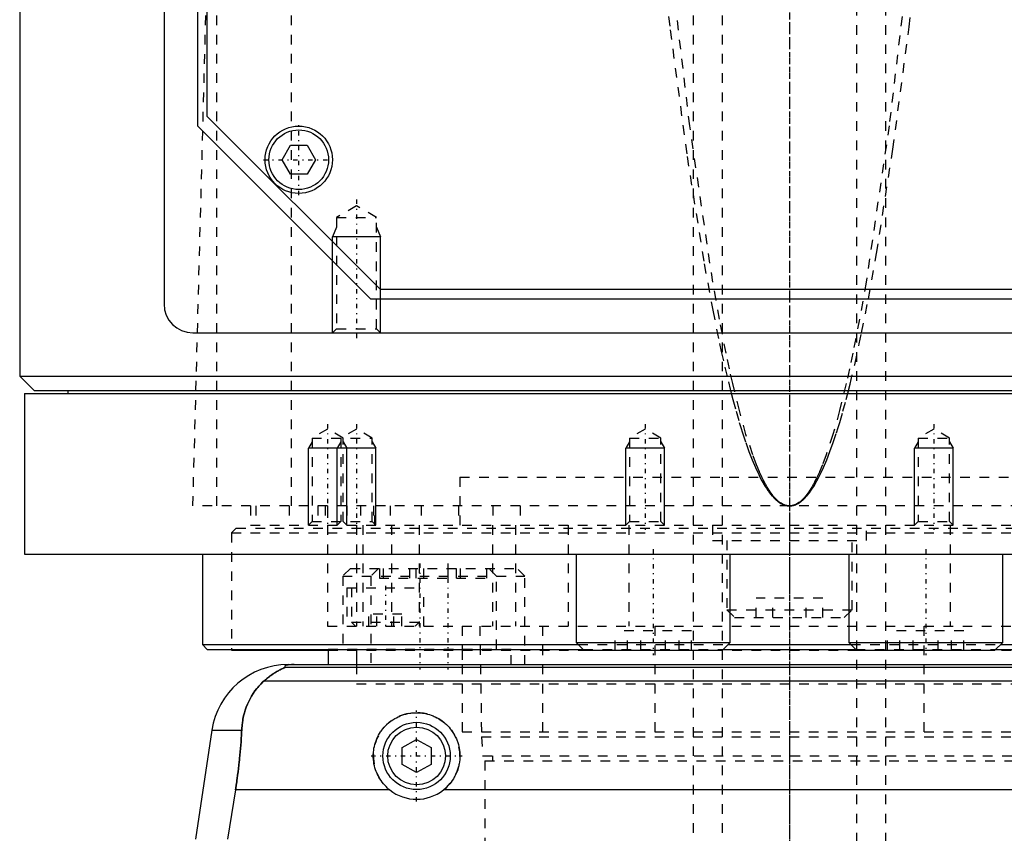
# Model space of a CAD drawing. Extents: x -90 to 90, y -137 to 442.
# Tile 3 of 9: x -80 to 22, y -18 to 67. Entities that reach past the tile are written whole.
import ezdxf

# ---------------------------------------------------------------- set-up
doc = ezdxf.new("R2010")
doc.units = 0
doc.linetypes.add('CENTER', pattern=[1.5, 0.45, -0.5, 0.05, -0.5])
doc.linetypes.add('DASHED', pattern=[2, 1, -1])
for name, color, linetype in [('AM_0', 7, 'CONTINUOUS'), ('AM_10', 7, 'CONTINUOUS'), ('AM_3', 7, 'DASHED'), ('AM_7', 7, 'CENTER')]:
    doc.layers.add(name, color=color, linetype=linetype)

msp = doc.modelspace()

# ---------------------------------------------------------------- linework, layer by layer
at = {"layer": 'AM_0', "color": 7, "linetype": 'CONTINUOUS'}
for p, q in [((-65, 292.5), (-65, 37.5)), ((-80, 291.5), (-80, 30)), ((-61.5, 56), (-61.5, 141.02)), ((-60.5, 57), (-60.5, 139.35)), ((-42.5, 39), (-60.5, 57)), ((-43.5, 38), (-61.5, 56)), ((-52.73, 52.5), (-51.87, 54)), ((-51.87, 54), (-50.13, 54)), ((-50.13, 54), (-49.27, 52.5)), ((-51.87, 51), (-52.73, 52.5)), ((-49.27, 52.5), (-50.13, 51)), ((-50.13, 51), (-51.87, 51)), ((42.5, 39), (-42.5, 39)), ((43.5, 38), (-43.5, 38)), ((-62, 34.5), (62, 34.5)), ((-80, 30), (-78.5, 28.5)), ((-80, 30), (80, 30)), ((-79.5, 28.2), (-79.5, 11.5)), ((-79.5, 28.2), (79.5, 28.2)), ((-78.5, 28.5), (78.5, 28.5)), ((-75, 28.5), (-75, 28.2)), ((-79.5, 11.5), (79.5, 11.5)), ((-61, 11.5), (-61, 2.08)), ((-22.16, 11.5), (-22.16, 2.3)), ((-6.16, 2.3), (-6.16, 11.5)), ((6.16, 11.5), (6.16, 2.3)), ((22.16, 2.3), (22.16, 11.5)), ((-61, 2.08), (-60.5, 1.58)), ((-61, 2.08), (-21.94, 2.08)), ((-22.16, 2.3), (-21.36, 1.5)), ((-22.16, 2.3), (-6.16, 2.3)), ((-6.96, 1.5), (-6.16, 2.3)), ((-6.38, 2.08), (6.38, 2.08)), ((6.16, 2.3), (6.96, 1.5)), ((6.16, 2.3), (22.16, 2.3)), ((21.36, 1.5), (22.16, 2.3)), ((21.94, 2.08), (61, 2.08)), ((-60.5, 1.58), (-21.44, 1.58)), ((-58, 1.58), (-58, 1.5)), ((-58, 1.5), (-47.95, 1.5)), ((-47.93, 1.58), (-47.93, 0)), ((-45, 1.58), (-45, 0)), ((-21.36, 1.5), (-6.96, 1.5)), ((-6.88, 1.58), (6.88, 1.58)), ((6.96, 1.5), (21.36, 1.5)), ((21.44, 1.58), (60.5, 1.58)), ((-52.11, 0), (52.11, 0)), ((-52.38, -0.25), (52.38, -0.25)), ((-54.6, -1.69), (54.6, -1.69)), ((-60.02, -6.81), (-61.72, -18.16)), ((-60.02, -6.81), (-56.93, -6.81)), ((-40.25, -8.63), (-38.75, -7.77)), ((-38.75, -7.77), (-37.25, -8.63)), ((-40.25, -10.37), (-40.25, -8.63)), ((-37.25, -8.63), (-37.25, -10.37)), ((-38.75, -11.23), (-40.25, -10.37)), ((-37.25, -10.37), (-38.75, -11.23)), ((-57.58, -13.03), (-58.39, -18.16)), ((-41.54, -13.03), (-57.58, -13.03)), ((35.96, -13.03), (-35.96, -13.03))]:
    msp.add_line(p, q, dxfattribs=at)
for points in [[(-51.49, 0, 0), (-51.5, 0, 0), (-51.51, 0, 0), (-51.52, 0, 0), (-51.52, 0, 0), (-51.53, 0, 0), (-51.53, 0, 0), (-51.54, 0, 0), (-51.55, 0, 0), (-51.56, 0, 0), (-51.57, 0, 0), (-51.57, 0, 0), (-51.58, 0, 0), (-51.59, 0, 0), (-51.6, 0, 0), (-51.6, 0, 0), (-51.61, 0, 0), (-51.62, 0, 0), (-51.63, 0, 0), (-51.63, 0, 0), (-51.64, 0, 0), (-51.65, 0, 0), (-51.65, 0, 0), (-51.66, 0, 0), (-51.67, 0, 0), (-51.67, 0, 0), (-51.68, 0, 0), (-51.68, 0, 0), (-51.69, 0, 0), (-51.7, 0, 0), (-51.7, 0, 0), (-51.71, 0, 0), (-51.72, 0, 0), (-51.72, 0, 0), (-51.73, 0, 0), (-51.73, 0, 0), (-51.74, 0, 0), (-51.75, 0, 0), (-51.76, 0, 0), (-51.76, -0.01, 0), (-51.77, -0.01, 0), (-51.77, -0.01, 0), (-51.78, -0.01, 0), (-51.78, -0.01, 0), (-51.79, -0.01, 0), (-51.8, -0.01, 0), (-51.8, -0.01, 0), (-51.81, -0.01, 0), (-51.81, -0.01, 0), (-51.82, -0.01, 0), (-51.82, -0.01, 0), (-51.84, -0.01, 0), (-51.87, -0.01, 0), (-51.89, -0.01, 0), (-51.91, -0.01, 0), (-51.93, -0.01, 0), (-51.96, -0.02, 0), (-51.99, -0.02, 0), (-52.01, -0.02, 0), (-52.04, -0.02, 0), (-52.05, -0.03, 0), (-52.06, -0.03, 0), (-52.08, -0.03, 0), (-52.1, -0.03, 0), (-52.1, -0.03, 0), (-52.11, -0.03, 0), (-52.13, -0.04, 0), (-52.15, -0.04, 0), (-52.15, -0.04, 0), (-52.16, -0.04, 0), (-52.17, -0.04, 0), (-52.19, -0.04, 0), (-52.23, -0.05, 0), (-52.3, -0.07, 0), (-52.35, -0.08, 0), (-52.39, -0.1, 0), (-52.41, -0.11, 0), (-52.42, -0.12, 0), (-52.43, -0.13, 0), (-52.45, -0.14, 0), (-52.45, -0.16, 0), (-52.45, -0.17, 0), (-52.45, -0.19, 0), (-52.44, -0.2, 0), (-52.44, -0.21, 0), (-52.43, -0.22, 0), (-52.41, -0.23, 0), (-52.39, -0.25, 0), (-52.38, -0.25, 0)], [(-52.38, -0.25, 0), (-52.38, -0.25, 0), (-52.38, -0.26, 0), (-52.38, -0.26, 0), (-52.38, -0.26, 0), (-52.38, -0.26, 0), (-52.38, -0.26, 0), (-52.38, -0.27, 0), (-52.38, -0.27, 0), (-52.38, -0.27, 0), (-52.39, -0.27, 0), (-52.39, -0.28, 0), (-52.39, -0.28, 0), (-52.4, -0.28, 0), (-52.41, -0.28, 0), (-52.41, -0.29, 0), (-52.42, -0.29, 0), (-52.43, -0.3, 0), (-52.43, -0.3, 0), (-52.44, -0.3, 0), (-52.45, -0.31, 0), (-52.46, -0.31, 0), (-52.46, -0.31, 0), (-52.47, -0.32, 0), (-52.48, -0.32, 0), (-52.49, -0.33, 0), (-52.5, -0.33, 0), (-52.5, -0.33, 0), (-52.51, -0.34, 0), (-52.53, -0.34, 0), (-52.54, -0.35, 0), (-52.55, -0.35, 0), (-52.57, -0.36, 0), (-52.57, -0.36, 0), (-52.58, -0.37, 0), (-52.6, -0.37, 0), (-52.61, -0.38, 0), (-52.66, -0.4, 0), (-52.76, -0.45, 0), (-52.88, -0.51, 0), (-53, -0.57, 0), (-53.06, -0.6, 0), (-53.13, -0.64, 0), (-53.27, -0.72, 0), (-53.43, -0.81, 0), (-53.59, -0.91, 0), (-53.76, -1.02, 0), (-53.94, -1.15, 0), (-54.03, -1.21, 0), (-54.12, -1.29, 0), (-54.31, -1.44, 0), (-54.5, -1.6, 0), (-54.6, -1.69, 0)], [(-54.6, -1.69, 0), (-54.72, -1.8, 0), (-54.94, -2.02, 0), (-55.16, -2.25, 0), (-55.26, -2.37, 0), (-55.36, -2.49, 0), (-55.55, -2.74, 0), (-55.73, -3, 0), (-55.9, -3.27, 0), (-56.06, -3.55, 0), (-56.2, -3.83, 0), (-56.27, -3.98, 0), (-56.33, -4.12, 0), (-56.45, -4.42, 0), (-56.55, -4.72, 0), (-56.65, -5.03, 0), (-56.73, -5.34, 0), (-56.8, -5.66, 0), (-56.82, -5.83, 0), (-56.85, -5.99, 0), (-56.89, -6.32, 0), (-56.92, -6.65, 0), (-56.93, -6.81, 0)], [(-41.54, -13.03, 0), (-41.62, -12.97, 0), (-41.77, -12.83, 0), (-41.92, -12.69, 0), (-41.99, -12.62, 0), (-42.06, -12.55, 0), (-42.2, -12.39, 0), (-42.33, -12.23, 0), (-42.45, -12.06, 0), (-42.57, -11.89, 0), (-42.67, -11.7, 0), (-42.72, -11.61, 0), (-42.77, -11.52, 0), (-42.86, -11.32, 0), (-42.95, -11.13, 0), (-43.02, -10.93, 0), (-43.08, -10.73, 0), (-43.13, -10.52, 0), (-43.15, -10.42, 0), (-43.18, -10.32, 0), (-43.21, -10.11, 0), (-43.23, -9.91, 0), (-43.24, -9.81, 0), (-43.25, -9.71, 0), (-43.25, -9.51, 0), (-43.25, -9.31, 0), (-43.24, -9.21, 0), (-43.23, -9.11, 0), (-43.21, -8.91, 0), (-43.18, -8.7, 0), (-43.14, -8.5, 0), (-43.09, -8.3, 0), (-43.03, -8.1, 0), (-42.99, -8.01, 0), (-42.96, -7.91, 0), (-42.88, -7.72, 0), (-42.8, -7.53, 0), (-42.7, -7.34, 0), (-42.6, -7.17, 0), (-42.49, -6.99, 0), (-42.43, -6.91, 0), (-42.37, -6.83, 0), (-42.25, -6.67, 0), (-42.12, -6.52, 0), (-41.98, -6.37, 0), (-41.84, -6.23, 0), (-41.7, -6.1, 0), (-41.62, -6.03, 0), (-41.54, -5.97, 0), (-41.38, -5.85, 0), (-41.21, -5.73, 0), (-41.03, -5.62, 0), (-40.85, -5.52, 0), (-40.67, -5.43, 0), (-40.57, -5.38, 0), (-40.47, -5.34, 0), (-40.28, -5.27, 0), (-40.08, -5.2, 0), (-39.87, -5.14, 0), (-39.67, -5.1, 0), (-39.46, -5.06, 0), (-39.36, -5.04, 0), (-39.26, -5.03, 0), (-39.05, -5.01, 0), (-38.85, -5, 0), (-38.75, -5, 0), (-38.65, -5, 0), (-38.45, -5.01, 0), (-38.24, -5.03, 0), (-38.14, -5.04, 0), (-38.04, -5.06, 0), (-37.83, -5.1, 0), (-37.63, -5.14, 0), (-37.42, -5.2, 0), (-37.22, -5.27, 0), (-37.03, -5.34, 0), (-36.93, -5.38, 0), (-36.83, -5.43, 0), (-36.65, -5.52, 0), (-36.47, -5.62, 0), (-36.29, -5.73, 0), (-36.12, -5.85, 0), (-35.96, -5.97, 0), (-35.88, -6.03, 0), (-35.8, -6.1, 0), (-35.66, -6.23, 0), (-35.52, -6.37, 0), (-35.38, -6.52, 0), (-35.25, -6.67, 0), (-35.13, -6.83, 0), (-35.07, -6.91, 0), (-35.01, -6.99, 0), (-34.9, -7.17, 0), (-34.8, -7.34, 0), (-34.7, -7.53, 0), (-34.62, -7.72, 0), (-34.54, -7.91, 0), (-34.51, -8.01, 0), (-34.47, -8.1, 0), (-34.41, -8.3, 0), (-34.36, -8.5, 0), (-34.32, -8.7, 0), (-34.29, -8.91, 0), (-34.27, -9.11, 0), (-34.26, -9.21, 0), (-34.25, -9.31, 0), (-34.25, -9.51, 0), (-34.25, -9.71, 0), (-34.26, -9.81, 0), (-34.27, -9.91, 0), (-34.29, -10.11, 0), (-34.32, -10.32, 0), (-34.35, -10.42, 0), (-34.37, -10.52, 0), (-34.42, -10.73, 0), (-34.48, -10.93, 0), (-34.55, -11.13, 0), (-34.64, -11.32, 0), (-34.73, -11.52, 0), (-34.78, -11.61, 0), (-34.83, -11.7, 0), (-34.93, -11.89, 0), (-35.05, -12.06, 0), (-35.17, -12.23, 0), (-35.3, -12.39, 0), (-35.44, -12.55, 0), (-35.51, -12.62, 0), (-35.58, -12.69, 0), (-35.73, -12.83, 0), (-35.88, -12.97, 0), (-35.96, -13.03, 0)], [(-56.93, -6.81, 0), (-56.94, -6.99, 0), (-56.96, -7.33, 0), (-56.98, -7.68, 0), (-56.99, -7.85, 0), (-57, -8.03, 0), (-57.03, -8.37, 0), (-57.06, -8.72, 0), (-57.09, -9.07, 0), (-57.12, -9.42, 0), (-57.15, -9.77, 0), (-57.17, -9.94, 0), (-57.19, -10.12, 0), (-57.23, -10.46, 0), (-57.27, -10.81, 0), (-57.31, -11.15, 0), (-57.36, -11.5, 0), (-57.4, -11.84, 0), (-57.43, -12.01, 0), (-57.45, -12.18, 0), (-57.5, -12.52, 0), (-57.55, -12.86, 0), (-57.58, -13.03, 0)]]:
    msp.add_polyline3d(points, dxfattribs=at)
for centre, radius in [((-51, 52.5), 3.5), ((-51, 52.5), 3.1), ((-38.75, -9.5), 3.5), ((-38.75, -9.5), 3)]:
    msp.add_circle(centre, radius, dxfattribs=at)
for centre, radius, start, end in [((-62, 37.5), 3, 180, 270), ((-52.11, -8), 8, 90, 171.467), ((-38.75, -9.5), 4.5, 231.7104, 308.2896)]:
    msp.add_arc(centre, radius, start, end, dxfattribs=at)
at = {"layer": 'AM_10', "color": 7, "linetype": 'CONTINUOUS'}
for p, q in [((-47.07, 45.5), (-47.5, 44.5)), ((-42.93, 45.5), (-42.5, 44.5)), ((-42.5, 44.5), (-47.5, 44.5)), ((-47.5, 34.5), (-47.5, 44.5)), ((-42.5, 34.5), (-42.5, 44.5)), ((-49.62, 23.16), (-50, 22.5)), ((-46.62, 23.16), (-47, 22.5)), ((-46.38, 23.16), (-46, 22.5)), ((-43.38, 23.16), (-43, 22.5)), ((-16.62, 23.16), (-17, 22.5)), ((-13.38, 23.16), (-13, 22.5)), ((13.38, 23.16), (13, 22.5)), ((16.62, 23.16), (17, 22.5)), ((-50, 14.5), (-50, 22.5)), ((-43, 22.5), (-50, 22.5)), ((-47, 14.5), (-47, 22.5)), ((-46, 14.5), (-46, 22.5)), ((-43, 14.5), (-43, 22.5)), ((-13, 22.5), (-17, 22.5)), ((-17, 14.5), (-17, 22.5)), ((-13, 14.5), (-13, 22.5)), ((17, 22.5), (13, 22.5)), ((13, 14.5), (13, 22.5)), ((17, 14.5), (17, 22.5))]:
    msp.add_line(p, q, dxfattribs=at)
at = {"layer": 'AM_3', "color": 6, "linetype": 'DASHED'}
for p, q in [((-7, 415.5), (-7, -110.5)), ((7, -110.5), (7, 415.5)), ((-10, 403.5), (-10, -70.5)), ((10, -70.5), (10, 403.5)), ((-51.74, 16.5), (-51.74, 77.05)), ((-59.5, 16.5), (-59.5, 75.49)), ((-62, 16.5), (-60.5, 73.35)), ((-45, 47.69), (-47.07, 46.5)), ((-42.93, 46.5), (-45, 47.69)), ((-47.07, 46.5), (-47.07, 34.93)), ((-47.07, 46.5), (-42.93, 46.5)), ((-42.93, 34.93), (-42.93, 46.5)), ((7.5, 34.51), (8.2, 38.03)), ((-7.97, 36.85), (-7.27, 33.39)), ((-47.07, 34.93), (-47.5, 34.5)), ((-47.07, 34.93), (-42.93, 34.93)), ((-42.5, 34.5), (-42.93, 34.93)), ((-6.17, 28.66), (-6.06, 28.21)), ((-48, 24.5), (-49.62, 23.56)), ((-49.62, 23.56), (-49.62, 14.88)), ((-49.62, 23.56), (-43.38, 23.56)), ((-46.38, 23.56), (-48, 24.5)), ((-45, 24.5), (-46.62, 23.56)), ((-46.62, 23.56), (-46.62, 14.88)), ((-46.38, 14.88), (-46.38, 23.56)), ((-43.38, 23.56), (-45, 24.5)), ((-43.38, 14.88), (-43.38, 23.56)), ((-15, 24.5), (-16.62, 23.56)), ((-16.62, 23.56), (-16.62, 14.88)), ((-16.62, 23.56), (-13.38, 23.56)), ((-13.38, 23.56), (-15, 24.5)), ((-13.38, 14.88), (-13.38, 23.56)), ((15, 24.5), (13.38, 23.56)), ((13.38, 23.56), (13.38, 14.88)), ((13.38, 23.56), (16.62, 23.56)), ((16.62, 23.56), (15, 24.5)), ((16.62, 14.88), (16.62, 23.56)), ((-34.25, 19.5), (34.25, 19.5)), ((-34.25, 19.5), (-34.25, 14.2)), ((-34.25, 19.5), (0, 19.5)), ((62, 16.5), (-62, 16.5)), ((-56, 16.5), (-56, 14.5)), ((-55.47, 16.5), (-55.47, 14.5)), ((-52, 16.5), (-52, 14.5)), ((-49, 16.5), (-49, 14.5)), ((-48.25, 16.5), (-48.25, 14.5)), ((-48, 16.5), (-48, 4)), ((-46, 16.5), (-46, 14.5)), ((-44.59, 16.5), (-44.59, 14.5)), ((-43.24, 16.5), (-43.24, 14.5)), ((-43.09, 14.5), (-43.09, 16.5)), ((-41.5, 16.5), (-41.5, 14.5)), ((-38.29, 16.5), (-38.29, 14.5)), ((-34.38, 16.5), (-34.38, 14.5)), ((-30.84, 16.5), (-30.84, 14.5)), ((-28, 16.5), (-28, 14.5)), ((-56, 14.5), (56, 14.5)), ((-49.62, 14.88), (-50, 14.5)), ((-49.62, 14.88), (-43.38, 14.88)), ((-46.62, 14.88), (-47, 14.5)), ((-46, 14.5), (-46.38, 14.88)), ((-45, 14.5), (-45, 4)), ((-44.34, 14.5), (-44.34, 4)), ((-43, 14.5), (-43.38, 14.88)), ((-41.36, 14.5), (-41.36, 4)), ((-38.5, 14.5), (-38.5, 4)), ((-30.85, 14.5), (-30.85, 4)), ((-28.48, 14.5), (-28.48, 4)), ((-23, 14.5), (-23, 4)), ((-16.62, 14.88), (-17, 14.5)), ((-16.7, 14.5), (-16.7, 4)), ((-16.62, 14.88), (-13.38, 14.88)), ((-13, 14.5), (-13.38, 14.88)), ((-8, 14.5), (-8, 12.9)), ((0, 14.5), (0, 4)), ((8, 12.9), (8, 14.5)), ((13.38, 14.88), (13, 14.5)), ((13.38, 14.88), (16.62, 14.88)), ((17, 14.5), (16.62, 14.88)), ((16.7, 14.5), (16.7, 4)), ((-57.5, 14.2), (-58, 13.7)), ((-58, 13.7), (-58, 1.58)), ((-58, 13.7), (58, 13.7)), ((-57.5, 14.2), (57.5, 14.2)), ((-8, 12.9), (8, 12.9)), ((-6.5, 12.9), (-6.5, 5.7)), ((6.5, 5.7), (6.5, 12.9)), ((-45.63, 10), (-46.43, 9.2)), ((-45.63, 10), (-28.3, 10)), ((-42.7, 10), (-43.5, 9.2)), ((-42.62, 10), (-42.62, 9)), ((-42.21, 10), (-42.21, 9)), ((-39.5, 10), (-39.5, 9)), ((-38.83, 10), (-38.83, 9)), ((-38.03, 10), (-38.03, 9)), ((-35.5, 10), (-35.5, 9)), ((-34.65, 10), (-34.65, 9)), ((-34.24, 10), (-34.24, 9)), ((-31.5, 10), (-31.5, 9)), ((-30.43, 9.2), (-31.23, 10)), ((-27.5, 9.2), (-28.3, 10)), ((-46.43, 9.2), (-46.43, 1.6)), ((-46.43, 9.2), (-27.5, 9.2)), ((-43.5, 9.2), (-43.5, 0)), ((-42.62, 9), (-31.5, 9)), ((-30.43, 1.6), (-30.43, 9.2)), ((-27.5, 0), (-27.5, 9.2)), ((-46, 8), (-46, 4)), ((-46, 8), (-38, 8)), ((-45.5, 8), (-45.5, 4.4)), ((-38, 4), (-38, 8)), ((-3.46, 4.9), (-3.46, 6.9)), ((3.46, 6.9), (-3.46, 6.9)), ((-1.73, 4.9), (-1.73, 6.9)), ((1.73, 4.9), (1.73, 6.9)), ((3.46, 4.9), (3.46, 6.9)), ((-43.73, 4), (-43.73, 5.25)), ((-40.27, 5.25), (-43.73, 5.25)), ((-42.87, 4), (-42.87, 5.25)), ((-41.13, 4), (-41.13, 5.25)), ((-40.27, 4), (-40.27, 5.25)), ((-6.5, 5.7), (-5.7, 4.9)), ((-6.5, 5.7), (6.5, 5.7)), ((5.7, 4.9), (6.5, 5.7)), ((-45.5, 4.4), (-45.1, 4)), ((-45.5, 4.4), (-38.5, 4.4)), ((-38.9, 4), (-38.5, 4.4)), ((-5.7, 4.9), (5.7, 4.9)), ((-48, 4), (48, 4)), ((-34, 4), (-34, -7)), ((-32.18, 4), (-32, -7.5)), ((-25.65, 4), (-25.65, -7)), ((-18.12, 1.5), (-18.12, 3.5)), ((-10.19, 3.5), (-18.12, 3.5)), ((-16.83, 1.5), (-16.83, 3.5)), ((-15.44, 1.5), (-15.44, 3.5)), ((-13.98, 4), (-13.98, -7)), ((-12.87, 1.5), (-12.87, 3.5)), ((-11.48, 1.5), (-11.48, 3.5)), ((-10.19, 1.5), (-10.19, 3.5)), ((10.19, 1.5), (10.19, 3.5)), ((18.12, 3.5), (10.19, 3.5)), ((11.48, 1.5), (11.48, 3.5)), ((12.87, 1.5), (12.87, 3.5)), ((13.98, 4), (13.98, -7)), ((15.44, 1.5), (15.44, 3.5)), ((16.83, 1.5), (16.83, 3.5)), ((18.12, 1.5), (18.12, 3.5)), ((-21.94, 2.08), (-6.38, 2.08)), ((6.38, 2.08), (21.94, 2.08)), ((-47.95, 1.5), (47.95, 1.5)), ((-47.93, 1.6), (-47.93, 1.58)), ((-47.93, 1.6), (-28.93, 1.6)), ((-35.55, 1.6), (-35.55, 1.5)), ((-34, 1.5), (-34, 0)), ((-30.91, 1.5), (-30.91, 1.6)), ((-28.93, 0), (-28.93, 1.6)), ((-21.44, 1.58), (-6.88, 1.58)), ((6.88, 1.58), (21.44, 1.58)), ((-45, 0), (-45, -2)), ((-45, -2), (45, -2)), ((-45, -2), (45, -2)), ((-34, -7), (34, -7)), ((-32, -7.5), (-31.9, -9.5)), ((-32, -7.5), (32, -7.5)), ((-31.9, -9.5), (31.9, -9.5)), ((-31.65, -10), (-31.65, -19)), ((-31.65, -10), (31.65, -10)), ((-30.85, -9.5), (-30.85, -10))]:
    msp.add_line(p, q, dxfattribs=at)
for points in [[(-13.28, 73.35, 0), (-12.4, 66, 0), (-10.64, 52.82, 0), (-8.86, 41.66, 0), (-7.97, 36.85, 0)], [(0, 16.5, 0), (-0.01, 16.5, 0), (-0.03, 16.5, 0), (-0.05, 16.5, 0), (-0.06, 16.5, 0), (-0.07, 16.5, 0), (-0.09, 16.5, 0), (-0.11, 16.5, 0), (-0.13, 16.51, 0), (-0.14, 16.51, 0), (-0.16, 16.51, 0), (-0.17, 16.51, 0), (-0.18, 16.51, 0), (-0.2, 16.51, 0), (-0.22, 16.52, 0), (-0.24, 16.52, 0), (-0.26, 16.52, 0), (-0.28, 16.53, 0), (-0.29, 16.53, 0), (-0.3, 16.53, 0), (-0.32, 16.54, 0), (-0.34, 16.54, 0), (-0.35, 16.54, 0), (-0.36, 16.55, 0), (-0.38, 16.55, 0), (-0.4, 16.56, 0), (-0.41, 16.56, 0), (-0.42, 16.56, 0), (-0.43, 16.57, 0), (-0.45, 16.58, 0), (-0.47, 16.58, 0), (-0.49, 16.59, 0), (-0.51, 16.6, 0), (-0.52, 16.6, 0), (-0.53, 16.6, 0), (-0.55, 16.61, 0), (-0.57, 16.62, 0), (-0.59, 16.63, 0), (-0.61, 16.63, 0), (-0.63, 16.64, 0), (-0.64, 16.65, 0), (-0.65, 16.65, 0), (-0.67, 16.66, 0), (-0.69, 16.67, 0), (-0.75, 16.71, 0), (-0.87, 16.78, 0), (-0.99, 16.85, 0), (-1.04, 16.9, 0), (-1.1, 16.94, 0), (-1.22, 17.04, 0), (-1.33, 17.15, 0), (-1.45, 17.27, 0), (-1.56, 17.39, 0), (-1.68, 17.53, 0), (-1.74, 17.6, 0), (-1.8, 17.68, 0), (-1.91, 17.83, 0), (-2.03, 18, 0), (-2.09, 18.09, 0), (-2.14, 18.18, 0), (-2.26, 18.36, 0), (-2.38, 18.56, 0), (-2.43, 18.66, 0), (-2.49, 18.76, 0), (-2.61, 18.98, 0), (-2.72, 19.2, 0), (-2.84, 19.44, 0), (-2.95, 19.68, 0), (-3.07, 19.94, 0), (-3.13, 20.07, 0), (-3.19, 20.2, 0), (-3.3, 20.48, 0), (-3.42, 20.76, 0), (-3.82, 21.83, 0), (-4.52, 23.94, 0), (-5.21, 26.41, 0), (-5.9, 29.22, 0), (-6.24, 30.76, 0), (-6.59, 32.39, 0), (-7.28, 35.91, 0), (-7.97, 39.77, 0), (-10.36, 56.04, 0), (-12.4, 73.35, 0)], [(12.4, 73.35, 0), (10.36, 56.04, 0), (7.97, 39.77, 0), (7.28, 35.91, 0), (6.59, 32.39, 0), (6.24, 30.76, 0), (5.9, 29.22, 0), (5.21, 26.41, 0), (4.52, 23.94, 0), (3.82, 21.83, 0), (3.42, 20.76, 0), (3.3, 20.48, 0), (3.19, 20.2, 0), (3.13, 20.07, 0), (3.07, 19.94, 0), (2.95, 19.68, 0), (2.84, 19.44, 0), (2.72, 19.2, 0), (2.61, 18.98, 0), (2.49, 18.76, 0), (2.43, 18.66, 0), (2.38, 18.56, 0), (2.26, 18.36, 0), (2.14, 18.18, 0), (2.09, 18.09, 0), (2.03, 18, 0), (1.91, 17.83, 0), (1.8, 17.68, 0), (1.74, 17.6, 0), (1.68, 17.53, 0), (1.56, 17.39, 0), (1.45, 17.27, 0), (1.33, 17.15, 0), (1.22, 17.04, 0), (1.1, 16.94, 0), (1.04, 16.9, 0), (0.99, 16.85, 0), (0.87, 16.78, 0), (0.75, 16.71, 0), (0.64, 16.65, 0), (0.57, 16.62, 0), (0.55, 16.61, 0), (0.53, 16.6, 0), (0.52, 16.6, 0), (0.51, 16.6, 0), (0.49, 16.59, 0), (0.47, 16.58, 0), (0.45, 16.58, 0), (0.43, 16.57, 0), (0.42, 16.56, 0), (0.41, 16.56, 0), (0.4, 16.56, 0), (0.38, 16.55, 0), (0.36, 16.55, 0), (0.35, 16.54, 0), (0.34, 16.54, 0), (0.32, 16.54, 0), (0.3, 16.53, 0), (0.29, 16.53, 0), (0.28, 16.53, 0), (0.26, 16.52, 0), (0.24, 16.52, 0), (0.22, 16.52, 0), (0.2, 16.51, 0), (0.18, 16.51, 0), (0.17, 16.51, 0), (0.16, 16.51, 0), (0.14, 16.51, 0), (0.13, 16.51, 0), (0.11, 16.5, 0), (0.09, 16.5, 0), (0.07, 16.5, 0), (0.06, 16.5, 0), (0.05, 16.5, 0), (0.03, 16.5, 0), (0.01, 16.5, 0), (0, 16.5, 0)], [(8.2, 38.03, 0), (9.05, 42.76, 0), (10.75, 53.61, 0), (12.44, 66.31, 0), (13.28, 73.35, 0)], [(6.06, 28.21, 0), (6.3, 29.17, 0), (6.78, 31.19, 0), (7.26, 33.36, 0), (7.5, 34.51, 0)], [(-7.27, 33.39, 0), (-7.09, 32.55, 0), (-6.72, 30.93, 0), (-6.35, 29.4, 0), (-6.17, 28.66, 0)], [(-6.06, 28.21, 0), (-5.89, 27.57, 0), (-5.55, 26.34, 0), (-5.22, 25.19, 0), (-5.05, 24.64, 0), (-4.88, 24.1, 0), (-4.55, 23.09, 0), (-4.21, 22.15, 0), (-3.87, 21.28, 0), (-3.54, 20.49, 0), (-3.2, 19.76, 0), (-3.03, 19.43, 0), (-2.86, 19.11, 0), (-2.53, 18.53, 0), (-2.33, 18.23, 0), (-2.27, 18.15, 0), (-2.22, 18.07, 0), (-2.19, 18.03, 0), (-2.16, 17.99, 0), (-2.11, 17.91, 0), (-2.05, 17.84, 0), (-1.99, 17.77, 0), (-1.94, 17.7, 0), (-1.88, 17.63, 0), (-1.85, 17.59, 0), (-1.83, 17.56, 0), (-1.77, 17.5, 0), (-1.71, 17.43, 0), (-1.66, 17.37, 0), (-1.6, 17.32, 0), (-1.54, 17.26, 0), (-1.52, 17.23, 0), (-1.49, 17.21, 0), (-1.43, 17.15, 0), (-1.38, 17.1, 0), (-1.32, 17.05, 0), (-1.26, 17.01, 0), (-1.21, 16.96, 0), (-1.18, 16.94, 0), (-1.15, 16.92, 0), (-1.1, 16.88, 0), (-1.04, 16.84, 0), (-1.01, 16.83, 0), (-0.98, 16.81, 0), (-0.93, 16.77, 0), (-0.87, 16.74, 0), (-0.84, 16.73, 0), (-0.81, 16.71, 0), (-0.76, 16.68, 0), (-0.7, 16.66, 0), (-0.65, 16.63, 0), (-0.59, 16.61, 0), (-0.53, 16.59, 0), (-0.51, 16.58, 0), (-0.48, 16.57, 0), (-0.42, 16.56, 0), (-0.37, 16.54, 0), (-0.31, 16.53, 0), (-0.25, 16.52, 0), (-0.2, 16.51, 0), (-0.17, 16.51, 0), (-0.14, 16.51, 0), (-0.08, 16.5, 0), (-0.03, 16.5, 0), (0, 16.5, 0)], [(0, 16.5, 0), (0.03, 16.5, 0), (0.08, 16.5, 0), (0.14, 16.51, 0), (0.17, 16.51, 0), (0.2, 16.51, 0), (0.25, 16.52, 0), (0.31, 16.53, 0), (0.37, 16.54, 0), (0.42, 16.56, 0), (0.48, 16.57, 0), (0.51, 16.58, 0), (0.53, 16.59, 0), (0.59, 16.61, 0), (0.65, 16.63, 0), (0.7, 16.66, 0), (0.76, 16.68, 0), (0.81, 16.71, 0), (0.84, 16.73, 0), (0.87, 16.74, 0), (0.93, 16.77, 0), (0.98, 16.81, 0), (1.01, 16.83, 0), (1.04, 16.84, 0), (1.1, 16.88, 0), (1.15, 16.92, 0), (1.18, 16.94, 0), (1.21, 16.96, 0), (1.26, 17.01, 0), (1.32, 17.05, 0), (1.38, 17.1, 0), (1.43, 17.15, 0), (1.49, 17.21, 0), (1.52, 17.23, 0), (1.54, 17.26, 0), (1.6, 17.32, 0), (1.66, 17.37, 0), (1.71, 17.43, 0), (1.77, 17.5, 0), (1.83, 17.56, 0), (1.85, 17.59, 0), (1.88, 17.63, 0), (1.94, 17.7, 0), (1.99, 17.77, 0), (2.05, 17.84, 0), (2.11, 17.91, 0), (2.16, 17.99, 0), (2.19, 18.03, 0), (2.22, 18.07, 0), (2.27, 18.15, 0), (2.33, 18.23, 0), (2.53, 18.53, 0), (2.86, 19.11, 0), (3.03, 19.43, 0), (3.2, 19.76, 0), (3.54, 20.49, 0), (3.87, 21.28, 0), (4.21, 22.15, 0), (4.55, 23.09, 0), (4.88, 24.1, 0), (5.05, 24.64, 0), (5.22, 25.19, 0), (5.55, 26.34, 0), (5.89, 27.57, 0), (6.06, 28.21, 0)], [(-54.6, -1.69, 0), (-54.51, -1.61, 0), (-54.32, -1.45, 0), (-54.14, -1.31, 0), (-54.06, -1.24, 0), (-53.97, -1.17, 0), (-53.8, -1.05, 0), (-53.63, -0.94, 0), (-53.48, -0.84, 0), (-53.33, -0.75, 0), (-53.18, -0.67, 0), (-53.12, -0.63, 0), (-53.05, -0.59, 0), (-52.93, -0.53, 0), (-52.81, -0.48, 0), (-52.7, -0.42, 0), (-52.64, -0.4, 0), (-52.63, -0.39, 0), (-52.61, -0.38, 0), (-52.6, -0.38, 0), (-52.6, -0.37, 0), (-52.58, -0.37, 0), (-52.57, -0.36, 0), (-52.55, -0.35, 0), (-52.54, -0.35, 0), (-52.52, -0.34, 0), (-52.52, -0.34, 0), (-52.51, -0.33, 0), (-52.5, -0.33, 0), (-52.48, -0.32, 0), (-52.48, -0.32, 0), (-52.47, -0.32, 0), (-52.46, -0.31, 0), (-52.45, -0.31, 0), (-52.44, -0.3, 0), (-52.44, -0.3, 0), (-52.43, -0.3, 0), (-52.42, -0.29, 0), (-52.41, -0.29, 0), (-52.4, -0.28, 0), (-52.4, -0.28, 0), (-52.39, -0.28, 0), (-52.39, -0.28, 0), (-52.39, -0.27, 0), (-52.38, -0.27, 0), (-52.38, -0.27, 0), (-52.38, -0.26, 0), (-52.38, -0.26, 0), (-52.38, -0.26, 0), (-52.38, -0.26, 0), (-52.38, -0.26, 0), (-52.38, -0.25, 0), (-52.38, -0.25, 0)], [(-56.93, -6.81, 0), (-56.92, -6.65, 0), (-56.89, -6.32, 0), (-56.85, -5.99, 0), (-56.82, -5.83, 0), (-56.8, -5.66, 0), (-56.73, -5.34, 0), (-56.65, -5.03, 0), (-56.55, -4.72, 0), (-56.45, -4.42, 0), (-56.33, -4.12, 0), (-56.27, -3.97, 0), (-56.2, -3.83, 0), (-56.06, -3.55, 0), (-55.9, -3.27, 0), (-55.73, -3, 0), (-55.55, -2.74, 0), (-55.36, -2.49, 0), (-55.26, -2.37, 0), (-55.16, -2.25, 0), (-54.94, -2.02, 0), (-54.72, -1.8, 0), (-54.6, -1.69, 0)], [(-57.58, -13.03, 0), (-57.55, -12.86, 0), (-57.5, -12.52, 0), (-57.45, -12.18, 0), (-57.43, -12.01, 0), (-57.4, -11.84, 0), (-57.36, -11.5, 0), (-57.31, -11.15, 0), (-57.27, -10.81, 0), (-57.23, -10.46, 0), (-57.19, -10.12, 0), (-57.17, -9.94, 0), (-57.15, -9.77, 0), (-57.12, -9.42, 0), (-57.09, -9.07, 0), (-57.06, -8.72, 0), (-57.03, -8.37, 0), (-57, -8.03, 0), (-56.99, -7.85, 0), (-56.98, -7.68, 0), (-56.96, -7.33, 0), (-56.94, -6.99, 0), (-56.93, -6.81, 0)]]:
    msp.add_polyline3d(points, dxfattribs=at)
msp.add_arc((-38.75, -9.5), 4.5, 308.2896, 231.7104, dxfattribs=at)
at = {"layer": 'AM_7', "color": 4, "linetype": 'CENTER'}
for p, q in [((0, 441.8), (0, -136.8)), ((0, 317.3), (0, -16.93)), ((0, 242.7), (0, -37.19)), ((-51, 48.83), (-51, 56.17)), ((-54.67, 52.5), (-47.33, 52.5)), ((-45, 48.35), (-45, 33.84)), ((-48, 25), (-48, 14)), ((-45, 25), (-45, 14)), ((-15, 25), (-15, 14)), ((15, 25), (15, 14)), ((0, 20.48), (0, -81.35)), ((-14.16, 12), (-14.16, 1)), ((14.16, 12), (14.16, 1)), ((-38.43, 10.5), (-38.43, -0.5)), ((-35.5, 10.5), (-35.5, -0.5)), ((-42, 8.2), (-42, 3.8)), ((-38.75, -14.22), (-38.75, -4.77)), ((0, -7.96), (0, -41.79)), ((-43.48, -9.5), (-34.02, -9.5))]:
    msp.add_line(p, q, dxfattribs=at)

doc.saveas('drawing.dxf')
